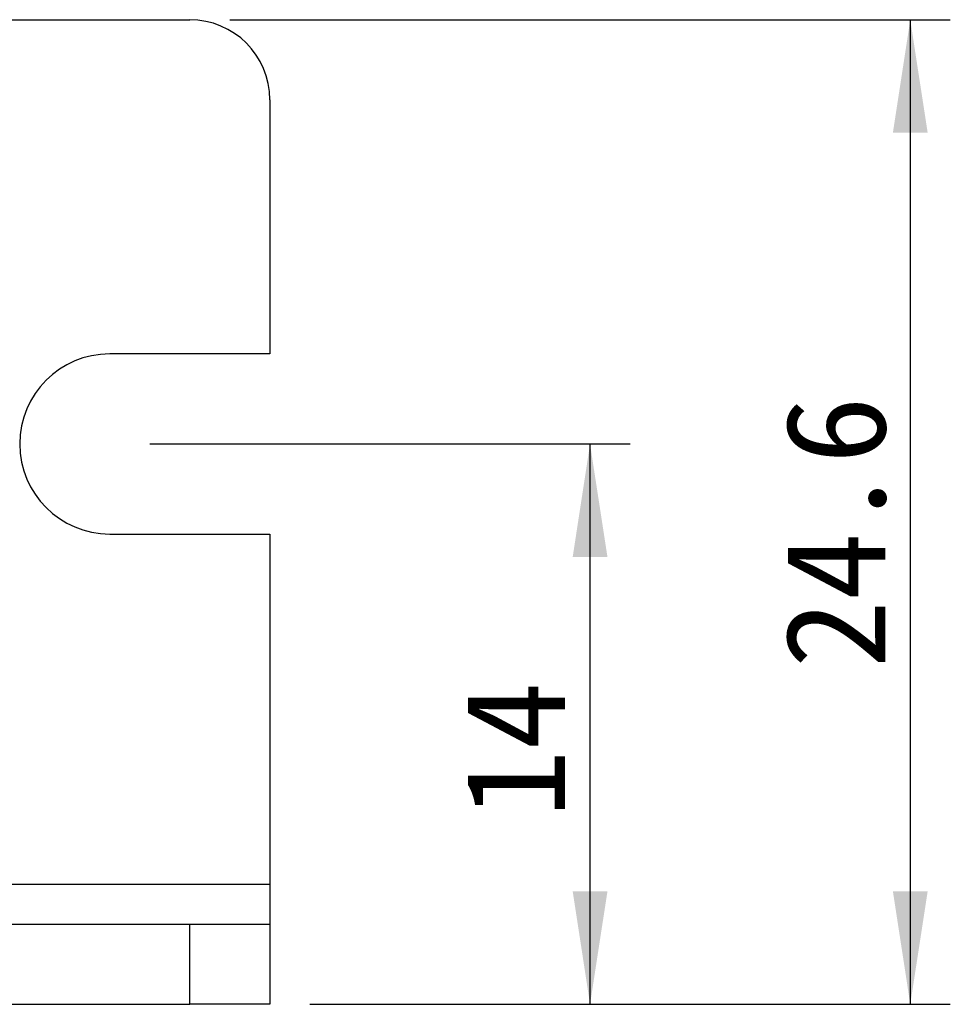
# Model space of a CAD drawing. Header units: millimetres. Extents: x 28 to 178, y 29 to 265.
# Tile 6 of 92: x 103 to 126, y 29 to 54. Entities that reach past the tile are written whole.
import ezdxf

# ---------------------------------------------------------------- set-up
doc = ezdxf.new("R2010")
doc.units = ezdxf.units.MM
doc.layers.add('標註文字', color=3, linetype='Continuous')
doc.styles.add('SLDTEXTSTYLE3', font='kaiu.ttf')
doc.dimstyles.new('SLDDIMSTYLE1', dxfattribs={"dimtxt": 2.5, "dimasz": 2.824978, "dimexe": 0, "dimexo": 0.0625, "dimtad": 1, "dimrnd": 1e-09, "dimzin": 12, "dimdsep": 46, "dimtxsty": 'SLDTEXTSTYLE3', "dimsah": 1, "dimcen": 0.09, "dimadec": 0, "dimazin": 3, "dimtfac": 1, "dimtofl": 0, "dimtmove": 0, "dimatfit": 3, "dimfxl": 0, "dimfrac": 2, "dimtolj": 1, "dimtzin": 12, "dimarcsym": 0})
doc.dimstyles.new('SLDDIMSTYLE2', dxfattribs={"dimtxt": 2.5, "dimasz": 2.824978, "dimexe": 0, "dimexo": 0.0625, "dimtad": 1, "dimdec": 1, "dimrnd": 1e-09, "dimzin": 12, "dimdsep": 46, "dimtxsty": 'SLDTEXTSTYLE3', "dimsah": 1, "dimcen": 0.09, "dimadec": 0, "dimazin": 3, "dimtfac": 1, "dimtofl": 0, "dimtmove": 0, "dimatfit": 3, "dimfxl": 0, "dimfrac": 2, "dimtolj": 1, "dimtzin": 12, "dimarcsym": 0})

# ---------------------------------------------------------------- blocks, each defined once
blk = doc.blocks.new('_D_1')
at = {"layer": '標註文字', "transparency": 16777216}
for p, q in [((106.144, 43.396), (118.144, 43.396)), ((117.144, 29.396), (117.144, 43.396)), ((110.144, 29.396), (118.144, 29.396))]:
    blk.add_line(p, q, dxfattribs=at)
for points in [[(117.144, 43.396), (116.71, 40.572), (117.579, 40.572)], [(117.144, 29.396), (117.579, 32.221), (116.71, 32.221)]]:
    blk.add_solid(points, dxfattribs=at)
at = {"layer": '標註文字', "transparency": 16777216, "insert": (114.022, 34.053, 6.94), "char_height": 2.5, "attachment_point": 1, "rotation": 90, "style": 'SLDTEXTSTYLE3'}
blk.add_mtext('14', dxfattribs=at)
blk = doc.blocks.new('_D_2')
at = {"layer": '標註文字', "transparency": 16777216}
for p, q in [((108.144, 53.996), (126.144, 53.996)), ((125.144, 53.996), (125.144, 29.396)), ((110.144, 29.396), (126.144, 29.396))]:
    blk.add_line(p, q, dxfattribs=at)
for points in [[(125.144, 53.996), (124.71, 51.172), (125.579, 51.172)], [(125.144, 29.396), (125.579, 32.221), (124.71, 32.221)]]:
    blk.add_solid(points, dxfattribs=at)
at = {"layer": '標註文字', "transparency": 16777216, "insert": (122.022, 37.79, 6.94), "char_height": 2.5, "attachment_point": 1, "rotation": 90, "style": 'SLDTEXTSTYLE3'}
blk.add_mtext('24.6', dxfattribs=at)

msp = doc.modelspace()

# ---------------------------------------------------------------- linework, layer by layer
at = {"color": 7, "linetype": 'Continuous', "lineweight": 30}
for p, q in [((100.144, 53.996), (107.144, 53.996)), ((109.144, 51.996), (109.144, 45.646)), ((109.144, 45.646), (105.144, 45.646)), ((105.144, 41.146), (109.144, 41.146)), ((109.144, 41.146), (109.144, 32.396)), ((109.144, 32.396), (109.144, 31.396)), ((41.144, 31.396), (107.144, 31.396)), ((107.144, 29.396), (107.144, 31.396)), ((107.144, 31.396), (109.144, 31.396)), ((109.144, 31.396), (109.144, 29.396)), ((41.144, 29.396), (107.144, 29.396)), ((109.144, 29.396), (107.144, 29.396))]:
    msp.add_line(p, q, dxfattribs=at)
at = {"color": 8, "linetype": 'Continuous', "lineweight": 30}
msp.add_line((102.144, 32.396), (109.144, 32.396), dxfattribs=at)
at = {"color": 7, "linetype": 'Continuous', "lineweight": 30}
for centre, radius, start, end in [((107.144, 51.996), 2, 0, 90), ((105.144, 43.396), 2.25, 90, 270)]:
    msp.add_arc(centre, radius, start, end, dxfattribs=at)

# ---------------------------------------------------------------- dimensions: what is measured, and where the dimension line sits
at = {"layer": '標註文字'}
for base, p1, p2, dimstyle, picture, middle in [((125.144, 29.396), (107.144, 53.996), (109.144, 29.396), 'SLDDIMSTYLE2', '_D_2', (125.144, 41.696)), ((117.144, 43.396), (109.144, 29.396), (105.144, 43.396), 'SLDDIMSTYLE1', '_D_1', (117.144, 36.396))]:
    dim = msp.add_linear_dim(base=base, p1=p1, p2=p2, angle=90, dimstyle=dimstyle, dxfattribs=at)
    dim.commit()
    dim.dimension.update_dxf_attribs({"geometry": picture, "text_midpoint": middle, "dimtype": 160})

doc.saveas('drawing.dxf')
